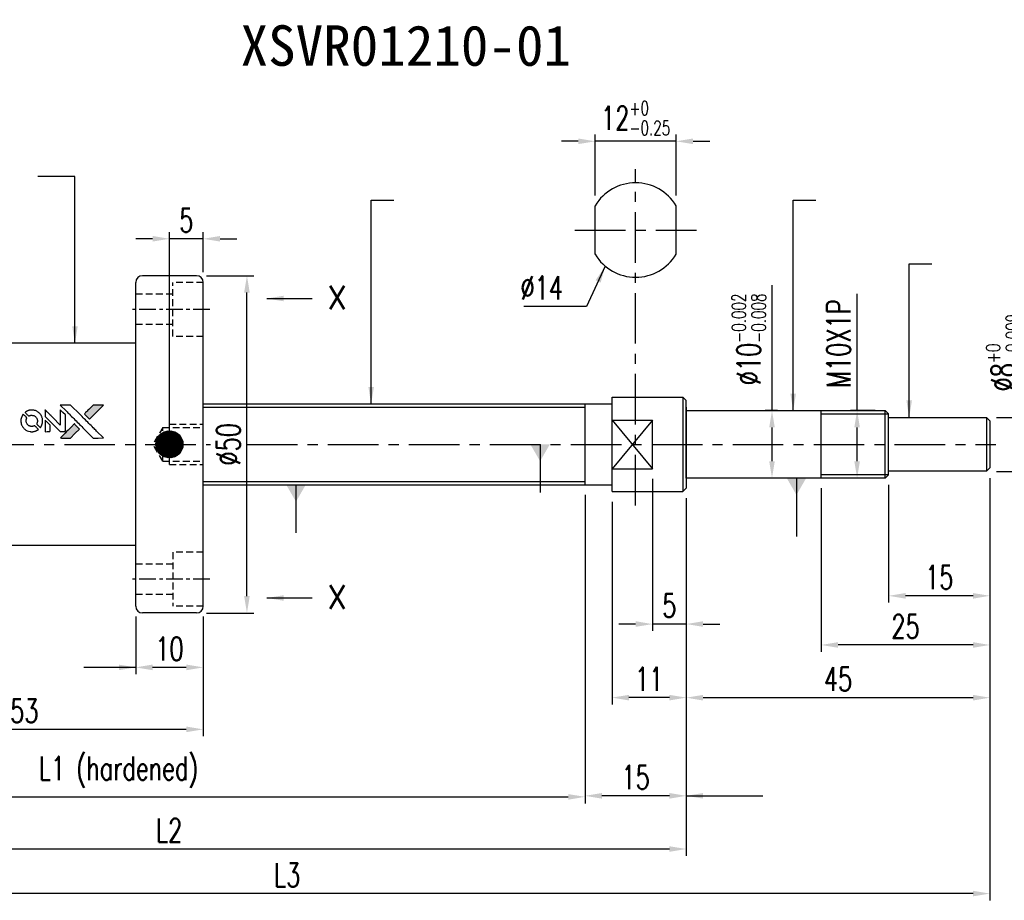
# Model space of a CAD drawing. Extents: x -448 to -99, y 37 to 168.
# Tile 2 of 3: x -362 to -216, y 37 to 168. Entities that reach past the tile are written whole.
import ezdxf

# ---------------------------------------------------------------- set-up
doc = ezdxf.new("R2010")
doc.units = 0
doc.header["$LTSCALE"] = 2
doc.header["$MEASUREMENT"] = 0
doc.header["$PDMODE"] = 2
doc.linetypes.add('CENTER', pattern=[2, 1.25, -0.25, 0.25, -0.25])
doc.linetypes.add('DASHED', pattern=[0.75, 0.5, -0.25])
doc.layers.get('0').update_dxf_attribs({"linetype": 'CONTINUOUS'})
doc.layers.get('DEFPOINTS').update_dxf_attribs({"linetype": 'CONTINUOUS'})
for name, color, linetype in [('CL', 1, 'CENTER'), ('DIM', 4, 'CONTINUOUS'), ('HID', 2, 'DASHED'), ('OUT', 3, 'CONTINUOUS')]:
    doc.layers.add(name, color=color, linetype=linetype)
doc.styles.add('DIM-7', font='SIMPLEX.shx', dxfattribs={"width": 0.7, "bigfont": 'chineset.shx'})
doc.styles.add('STYLE1', font='txt.shx')
doc.styles.add('T', font='kaiu.ttf')
doc.dimstyles.get("Standard").update_dxf_attribs({"dimtxt": 0.18, "dimasz": 0.18, "dimexe": 0.18, "dimexo": 0.0625, "dimgap": 0.09, "dimtad": 0, "dimtih": 1, "dimtoh": 1, "dimdec": 4, "dimzin": 0, "dimdsep": 46, "dimtxsty": 'STANDARD', "dimcen": 0.09, "dimadec": 0, "dimazin": 0, "dimtfac": 1, "dimtdec": 4, "dimtofl": 0, "dimtmove": 0, "dimatfit": 0, "dimfxl": 1, "dimtolj": 1, "dimtzin": 0, "dimarcsym": 0})

# ---------------------------------------------------------------- blocks, each defined once
blk = doc.blocks.new('*D20')
at = {"layer": 'DEFPOINTS', "color": 0, "linetype": 'Continuous', "transparency": 16777216}
for p in [(-416.84, 100.75), (-263.56, 98.25), (-263.56, 44.77)]:
    blk.add_point(p, dxfattribs=at)
at = {"layer": 'DIM', "color": 7, "linetype": 'Continuous', "lineweight": -2, "transparency": 16777216}
for p, q in [((-416.84, 99.25), (-416.84, 43.77)), ((-263.56, 96.75), (-263.56, 43.77)), ((-414.34, 44.77), (-266.06, 44.77))]:
    blk.add_line(p, q, dxfattribs=at)
at = {"layer": 'DIM', "color": 7, "linetype": 'Continuous', "transparency": 16777216}
for points in [[(-414.34, 45.18), (-414.34, 44.35), (-416.84, 44.77)], [(-266.06, 45.18), (-266.06, 44.35), (-263.56, 44.77)]]:
    blk.add_solid(points, dxfattribs=at)
at = {"layer": 'DIM', "color": 7, "linetype": 'Continuous', "transparency": 16777216, "insert": (-340.2, 47.52), "char_height": 3.5, "attachment_point": 5, "style": 'DIM-7'}
blk.add_mtext('\\A1;L2', dxfattribs=at)
blk = doc.blocks.new('*D19')
at = {"layer": 'DEFPOINTS', "color": 0, "linetype": 'Continuous', "transparency": 16777216}
for p in [(-416.84, 100.75), (-278.56, 98.75), (-278.56, 52.5)]:
    blk.add_point(p, dxfattribs=at)
at = {"layer": 'DIM', "color": 7, "linetype": 'Continuous', "lineweight": -2, "transparency": 16777216}
for p, q in [((-416.84, 99.25), (-416.84, 51.5)), ((-278.56, 97.25), (-278.56, 51.5)), ((-414.34, 52.5), (-281.06, 52.5))]:
    blk.add_line(p, q, dxfattribs=at)
at = {"layer": 'DIM', "color": 7, "linetype": 'Continuous', "transparency": 16777216}
for points in [[(-414.34, 52.91), (-414.34, 52.08), (-416.84, 52.5)], [(-281.06, 52.91), (-281.06, 52.08), (-278.56, 52.5)]]:
    blk.add_solid(points, dxfattribs=at)
at = {"layer": 'DIM', "color": 7, "linetype": 'Continuous', "transparency": 16777216, "insert": (-347.7, 56.16), "char_height": 3.5, "attachment_point": 5, "style": 'DIM-7'}
blk.add_mtext('\\A1;L1 (hardened)', dxfattribs=at)
blk = doc.blocks.new('*D16')
at = {"layer": 'DEFPOINTS', "color": 0, "linetype": 'Continuous', "transparency": 16777216}
for p in [(-388.16, 90.75), (-335.16, 80.75), (-388.16, 62.5)]:
    blk.add_point(p, dxfattribs=at)
at = {"layer": 'DIM', "color": 7, "linetype": 'Continuous', "lineweight": -2, "transparency": 16777216}
for p, q in [((-388.16, 89.25), (-388.16, 61.5)), ((-335.16, 79.25), (-335.16, 61.5)), ((-337.66, 62.5), (-385.66, 62.5))]:
    blk.add_line(p, q, dxfattribs=at)
at = {"layer": 'DIM', "color": 7, "linetype": 'Continuous', "transparency": 16777216}
for points in [[(-385.66, 62.92), (-385.66, 62.09), (-388.16, 62.5)], [(-337.66, 62.92), (-337.66, 62.09), (-335.16, 62.5)]]:
    blk.add_solid(points, dxfattribs=at)
at = {"layer": 'DIM', "color": 7, "linetype": 'Continuous', "transparency": 16777216, "insert": (-361.66, 65.25), "char_height": 3.5, "attachment_point": 5, "style": 'DIM-7'}
blk.add_mtext('\\A1;53', dxfattribs=at)
blk = doc.blocks.new('*D14')
at = {"layer": 'DEFPOINTS', "color": 0, "linetype": 'Continuous', "transparency": 16777216}
for p in [(-426.84, 101.25), (-218.56, 101.25), (-426.84, 38.16)]:
    blk.add_point(p, dxfattribs=at)
at = {"layer": 'DIM', "color": 7, "linetype": 'Continuous', "lineweight": -2, "transparency": 16777216}
for p, q in [((-426.84, 99.75), (-426.84, 37.16)), ((-218.56, 99.75), (-218.56, 37.16)), ((-221.06, 38.16), (-424.34, 38.16))]:
    blk.add_line(p, q, dxfattribs=at)
at = {"layer": 'DIM', "color": 7, "linetype": 'Continuous', "transparency": 16777216}
for points in [[(-424.34, 38.58), (-424.34, 37.75), (-426.84, 38.16)], [(-221.06, 38.58), (-221.06, 37.75), (-218.56, 38.16)]]:
    blk.add_solid(points, dxfattribs=at)
at = {"layer": 'DIM', "color": 7, "linetype": 'Continuous', "transparency": 16777216, "insert": (-322.7, 40.91), "char_height": 3.5, "attachment_point": 5, "style": 'DIM-7'}
blk.add_mtext('\\A1;L3', dxfattribs=at)
blk = doc.blocks.new('*D8')
at = {"layer": 'DEFPOINTS', "color": 0, "linetype": 'Continuous', "transparency": 16777216}
for p in [(-278.56, 98.75), (-263.56, 98.25), (-278.56, 52.65)]:
    blk.add_point(p, dxfattribs=at)
at = {"layer": 'DIM', "color": 7, "linetype": 'Continuous', "lineweight": -2, "transparency": 16777216}
for p, q in [((-278.56, 97.25), (-278.56, 51.65)), ((-263.56, 96.75), (-263.56, 51.65)), ((-266.06, 52.65), (-276.06, 52.65))]:
    blk.add_line(p, q, dxfattribs=at)
at = {"layer": 'DIM', "color": 7, "linetype": 'Continuous', "transparency": 16777216}
for points in [[(-276.06, 53.07), (-276.06, 52.23), (-278.56, 52.65)], [(-266.06, 53.07), (-266.06, 52.23), (-263.56, 52.65)]]:
    blk.add_solid(points, dxfattribs=at)
at = {"layer": 'DIM', "color": 7, "linetype": 'Continuous', "transparency": 16777216, "insert": (-271.06, 55.4), "char_height": 3.5, "attachment_point": 5, "style": 'DIM-7'}
blk.add_mtext('\\A1;15', dxfattribs=at)
blk = doc.blocks.new('*D26')
at = {"layer": 'DEFPOINTS', "color": 0, "linetype": 'Continuous', "transparency": 16777216}
for p in [(-340.16, 135.22), (-335.16, 128.75), (-340.16, 104.75)]:
    blk.add_point(p, dxfattribs=at)
at = {"layer": 'DIM', "color": 7, "linetype": 'Continuous', "lineweight": -2, "transparency": 16777216}
for p, q in [((-340.16, 106.25), (-340.16, 136.22)), ((-335.16, 130.25), (-335.16, 136.22)), ((-342.66, 135.22), (-345.16, 135.22)), ((-335.16, 135.22), (-340.16, 135.22)), ((-332.66, 135.22), (-330.16, 135.22))]:
    blk.add_line(p, q, dxfattribs=at)
at = {"layer": 'DIM', "color": 7, "linetype": 'Continuous', "transparency": 16777216}
for points in [[(-342.66, 135.64), (-342.66, 134.81), (-340.16, 135.22)], [(-332.66, 135.64), (-332.66, 134.81), (-335.16, 135.22)]]:
    blk.add_solid(points, dxfattribs=at)
at = {"layer": 'DIM', "color": 7, "linetype": 'Continuous', "transparency": 16777216, "insert": (-337.66, 137.97), "char_height": 3.5, "attachment_point": 5, "style": 'DIM-7'}
blk.add_mtext('\\A1;5', dxfattribs=at)
blk = doc.blocks.new('*D17')
at = {"layer": 'DEFPOINTS', "color": 0, "linetype": 'Continuous', "transparency": 16777216}
for p in [(-336.16, 129.75), (-328.67, 129.75), (-336.16, 79.75)]:
    blk.add_point(p, dxfattribs=at)
at = {"layer": 'DIM', "color": 7, "linetype": 'Continuous', "lineweight": -2, "transparency": 16777216}
for p, q in [((-334.66, 129.75), (-327.67, 129.75)), ((-328.67, 82.25), (-328.67, 127.25)), ((-334.66, 79.75), (-327.67, 79.75))]:
    blk.add_line(p, q, dxfattribs=at)
at = {"layer": 'DIM', "color": 7, "linetype": 'Continuous', "transparency": 16777216}
for points in [[(-329.09, 127.25), (-328.26, 127.25), (-328.67, 129.75)], [(-329.09, 82.25), (-328.26, 82.25), (-328.67, 79.75)]]:
    blk.add_solid(points, dxfattribs=at)
at = {"layer": 'DIM', "color": 7, "linetype": 'Continuous', "transparency": 16777216, "insert": (-331.42, 104.75), "char_height": 3.5, "attachment_point": 5, "rotation": 90, "style": 'DIM-7'}
blk.add_mtext('\\A1;%%c50', dxfattribs=at)
blk = doc.blocks.new('*D15')
at = {"layer": 'DEFPOINTS', "color": 0, "linetype": 'Continuous', "transparency": 16777216}
for p in [(-345.16, 80.75), (-335.16, 80.75), (-345.16, 71.69)]:
    blk.add_point(p, dxfattribs=at)
at = {"layer": 'DIM', "color": 7, "linetype": 'Continuous', "lineweight": -2, "transparency": 16777216}
for p, q in [((-345.16, 79.25), (-345.16, 70.69)), ((-335.16, 79.25), (-335.16, 70.69)), ((-337.66, 71.69), (-342.66, 71.69))]:
    blk.add_line(p, q, dxfattribs=at)
at = {"layer": 'DIM', "color": 7, "linetype": 'Continuous', "transparency": 16777216}
for points in [[(-342.66, 72.11), (-342.66, 71.27), (-345.16, 71.69)], [(-337.66, 72.11), (-337.66, 71.27), (-335.16, 71.69)]]:
    blk.add_solid(points, dxfattribs=at)
at = {"layer": 'DIM', "color": 7, "linetype": 'Continuous', "transparency": 16777216, "insert": (-340.16, 74.44), "char_height": 3.5, "attachment_point": 5, "style": 'DIM-7'}
blk.add_mtext('\\A1;10', dxfattribs=at)
blk = doc.blocks.new('*D9')
at = {"layer": 'DEFPOINTS', "color": 0, "linetype": 'Continuous', "transparency": 16777216}
for p in [(-248.56, 109.75), (-250.85, 99.75), (-248.56, 99.75)]:
    blk.add_point(p, dxfattribs=at)
at = {"layer": 'DIM', "color": 7, "linetype": 'Continuous', "lineweight": -2, "transparency": 16777216}
for p, q in [((-250.85, 109.75), (-250.85, 128.37)), ((-250.06, 109.75), (-251.85, 109.75)), ((-250.85, 102.25), (-250.85, 107.25)), ((-250.06, 99.75), (-251.85, 99.75))]:
    blk.add_line(p, q, dxfattribs=at)
at = {"layer": 'DIM', "color": 7, "linetype": 'Continuous', "transparency": 16777216}
for points in [[(-251.27, 107.25), (-250.44, 107.25), (-250.85, 109.75)], [(-251.27, 102.25), (-250.44, 102.25), (-250.85, 99.75)]]:
    blk.add_solid(points, dxfattribs=at)
at = {"layer": 'DIM', "color": 7, "linetype": 'Continuous', "transparency": 16777216, "insert": (-254.3, 120.31), "char_height": 3.5, "attachment_point": 5, "rotation": 90, "style": 'DIM-7'}
blk.add_mtext('\\A1;%%c10{\\H2.1;\\S-0.002^ -0.008;}', dxfattribs=at)
blk = doc.blocks.new('*D7')
at = {"layer": 'DEFPOINTS', "color": 0, "linetype": 'Continuous', "transparency": 16777216}
for p in [(-238.24, 109.75), (-234.06, 109.75), (-234.06, 99.75)]:
    blk.add_point(p, dxfattribs=at)
at = {"layer": 'DIM', "color": 7, "linetype": 'Continuous', "lineweight": -2, "transparency": 16777216}
for p, q in [((-238.24, 109.75), (-238.24, 127.08)), ((-235.56, 109.75), (-239.24, 109.75)), ((-238.24, 102.25), (-238.24, 107.25)), ((-235.56, 99.75), (-239.24, 99.75))]:
    blk.add_line(p, q, dxfattribs=at)
at = {"layer": 'DIM', "color": 7, "linetype": 'Continuous', "transparency": 16777216}
for points in [[(-238.65, 107.25), (-237.82, 107.25), (-238.24, 109.75)], [(-238.65, 102.25), (-237.82, 102.25), (-238.24, 99.75)]]:
    blk.add_solid(points, dxfattribs=at)
at = {"layer": 'DIM', "color": 7, "linetype": 'Continuous', "transparency": 16777216, "insert": (-240.99, 119.67), "char_height": 3.5, "attachment_point": 5, "rotation": 90, "style": 'DIM-7'}
blk.add_mtext('\\A1;M10X1P', dxfattribs=at)
blk = doc.blocks.new('*D29')
at = {"layer": 'DEFPOINTS', "color": 0, "linetype": 'Continuous', "transparency": 16777216}
for p in [(-268.56, 101.15), (-263.56, 98.25), (-268.56, 78.11)]:
    blk.add_point(p, dxfattribs=at)
at = {"layer": 'DIM', "color": 7, "linetype": 'Continuous', "lineweight": -2, "transparency": 16777216}
for p, q in [((-268.56, 99.65), (-268.56, 77.11)), ((-263.56, 96.75), (-263.56, 77.11)), ((-271.06, 78.11), (-273.56, 78.11)), ((-263.56, 78.11), (-268.56, 78.11)), ((-261.06, 78.11), (-258.56, 78.11))]:
    blk.add_line(p, q, dxfattribs=at)
at = {"layer": 'DIM', "color": 7, "linetype": 'Continuous', "transparency": 16777216}
for points in [[(-271.06, 78.53), (-271.06, 77.7), (-268.56, 78.11)], [(-261.06, 78.53), (-261.06, 77.7), (-263.56, 78.11)]]:
    blk.add_solid(points, dxfattribs=at)
at = {"layer": 'DIM', "color": 7, "linetype": 'Continuous', "transparency": 16777216, "insert": (-266.06, 80.86), "char_height": 3.5, "attachment_point": 5, "style": 'DIM-7'}
blk.add_mtext('\\A1;5', dxfattribs=at)
blk = doc.blocks.new('*D27')
at = {"layer": 'DEFPOINTS', "color": 0, "linetype": 'Continuous', "transparency": 16777216}
for p in [(-263.56, 98.25), (-274.56, 97.75), (-274.56, 67.21)]:
    blk.add_point(p, dxfattribs=at)
at = {"layer": 'DIM', "color": 7, "linetype": 'Continuous', "lineweight": -2, "transparency": 16777216}
for p, q in [((-263.56, 96.75), (-263.56, 66.21)), ((-274.56, 96.25), (-274.56, 66.21)), ((-266.06, 67.21), (-272.06, 67.21))]:
    blk.add_line(p, q, dxfattribs=at)
at = {"layer": 'DIM', "color": 7, "linetype": 'Continuous', "transparency": 16777216}
for points in [[(-272.06, 67.62), (-272.06, 66.79), (-274.56, 67.21)], [(-266.06, 67.62), (-266.06, 66.79), (-263.56, 67.21)]]:
    blk.add_solid(points, dxfattribs=at)
at = {"layer": 'DIM', "color": 7, "linetype": 'Continuous', "transparency": 16777216, "insert": (-269.06, 69.96), "char_height": 3.5, "attachment_point": 5, "style": 'DIM-7'}
blk.add_mtext('\\A1;11', dxfattribs=at)
blk = doc.blocks.new('*D5')
at = {"layer": 'DEFPOINTS', "color": 0, "linetype": 'Continuous', "transparency": 16777216}
for p in [(-218.56, 101.25), (-263.56, 98.25), (-263.56, 67.2)]:
    blk.add_point(p, dxfattribs=at)
at = {"layer": 'DIM', "color": 7, "linetype": 'Continuous', "lineweight": -2, "transparency": 16777216}
for p, q in [((-218.56, 99.75), (-218.56, 66.2)), ((-263.56, 96.75), (-263.56, 66.2)), ((-221.06, 67.2), (-261.06, 67.2))]:
    blk.add_line(p, q, dxfattribs=at)
at = {"layer": 'DIM', "color": 7, "linetype": 'Continuous', "transparency": 16777216}
for points in [[(-261.06, 67.61), (-261.06, 66.78), (-263.56, 67.2)], [(-221.06, 67.61), (-221.06, 66.78), (-218.56, 67.2)]]:
    blk.add_solid(points, dxfattribs=at)
at = {"layer": 'DIM', "color": 7, "linetype": 'Continuous', "transparency": 16777216, "insert": (-241.06, 69.95), "char_height": 3.5, "attachment_point": 5, "style": 'DIM-7'}
blk.add_mtext('\\A1;45', dxfattribs=at)
blk = doc.blocks.new('*D4')
at = {"layer": 'DEFPOINTS', "color": 0, "linetype": 'Continuous', "transparency": 16777216}
for p in [(-218.56, 101.25), (-243.56, 99.75), (-243.56, 75.01)]:
    blk.add_point(p, dxfattribs=at)
at = {"layer": 'DIM', "color": 7, "linetype": 'Continuous', "lineweight": -2, "transparency": 16777216}
for p, q in [((-218.56, 99.75), (-218.56, 74.01)), ((-243.56, 98.25), (-243.56, 74.01)), ((-221.06, 75.01), (-241.06, 75.01))]:
    blk.add_line(p, q, dxfattribs=at)
at = {"layer": 'DIM', "color": 7, "linetype": 'Continuous', "transparency": 16777216}
for points in [[(-241.06, 75.43), (-241.06, 74.6), (-243.56, 75.01)], [(-221.06, 75.43), (-221.06, 74.6), (-218.56, 75.01)]]:
    blk.add_solid(points, dxfattribs=at)
at = {"layer": 'DIM', "color": 7, "linetype": 'Continuous', "transparency": 16777216, "insert": (-231.06, 77.76), "char_height": 3.5, "attachment_point": 5, "style": 'DIM-7'}
blk.add_mtext('\\A1;25', dxfattribs=at)
blk = doc.blocks.new('*D3')
at = {"layer": 'DEFPOINTS', "color": 0, "linetype": 'Continuous', "transparency": 16777216}
for p in [(-218.56, 101.25), (-233.56, 100.25), (-233.56, 82.3)]:
    blk.add_point(p, dxfattribs=at)
at = {"layer": 'DIM', "color": 7, "linetype": 'Continuous', "lineweight": -2, "transparency": 16777216}
for p, q in [((-218.56, 99.75), (-218.56, 81.3)), ((-233.56, 98.75), (-233.56, 81.3)), ((-221.06, 82.3), (-231.06, 82.3))]:
    blk.add_line(p, q, dxfattribs=at)
at = {"layer": 'DIM', "color": 7, "linetype": 'Continuous', "transparency": 16777216}
for points in [[(-231.06, 82.71), (-231.06, 81.88), (-233.56, 82.3)], [(-221.06, 82.71), (-221.06, 81.88), (-218.56, 82.3)]]:
    blk.add_solid(points, dxfattribs=at)
at = {"layer": 'DIM', "color": 7, "linetype": 'Continuous', "transparency": 16777216, "insert": (-226.06, 85.05), "char_height": 3.5, "attachment_point": 5, "style": 'DIM-7'}
blk.add_mtext('\\A1;15', dxfattribs=at)
blk = doc.blocks.new('*D6')
at = {"layer": 'DEFPOINTS', "color": 0, "linetype": 'Continuous', "transparency": 16777216}
for p in [(-219.06, 108.75), (-213.16, 108.75), (-219.06, 100.75)]:
    blk.add_point(p, dxfattribs=at)
at = {"layer": 'DIM', "color": 7, "linetype": 'Continuous', "lineweight": -2, "transparency": 16777216}
for p, q in [((-213.16, 108.75), (-213.16, 125.43)), ((-217.56, 108.75), (-212.16, 108.75)), ((-213.16, 103.25), (-213.16, 106.25)), ((-217.56, 100.75), (-212.16, 100.75))]:
    blk.add_line(p, q, dxfattribs=at)
at = {"layer": 'DIM', "color": 7, "linetype": 'Continuous', "transparency": 16777216}
for points in [[(-213.58, 106.25), (-212.75, 106.25), (-213.16, 108.75)], [(-213.58, 103.25), (-212.75, 103.25), (-213.16, 100.75)]]:
    blk.add_solid(points, dxfattribs=at)
at = {"layer": 'DIM', "color": 7, "linetype": 'Continuous', "transparency": 16777216, "insert": (-216.61, 118.34), "char_height": 3.5, "attachment_point": 5, "rotation": 90, "style": 'DIM-7'}
blk.add_mtext('\\A1;%%C8{\\H2.1;\\S+0^ -0.009;}', dxfattribs=at)
blk = doc.blocks.new('*D28')
at = {"layer": 'DEFPOINTS', "color": 0, "linetype": 'Continuous', "transparency": 16777216}
for p in [(-277.06, 149.67), (-277.06, 140.13), (-265.06, 140.13)]:
    blk.add_point(p, dxfattribs=at)
at = {"layer": 'DIM', "color": 7, "linetype": 'Continuous', "lineweight": -2, "transparency": 16777216}
for p, q in [((-277.06, 141.63), (-277.06, 150.67)), ((-265.06, 141.63), (-265.06, 150.67)), ((-279.56, 149.67), (-282.06, 149.67)), ((-265.06, 149.67), (-277.06, 149.67)), ((-262.56, 149.67), (-260.06, 149.67))]:
    blk.add_line(p, q, dxfattribs=at)
at = {"layer": 'DIM', "color": 7, "linetype": 'Continuous', "transparency": 16777216}
for points in [[(-279.56, 150.09), (-279.56, 149.26), (-277.06, 149.67)], [(-262.56, 150.09), (-262.56, 149.26), (-265.06, 149.67)]]:
    blk.add_solid(points, dxfattribs=at)
at = {"layer": 'DIM', "color": 7, "linetype": 'Continuous', "transparency": 16777216, "insert": (-271.06, 153.12), "char_height": 3.5, "attachment_point": 5, "style": 'DIM-7'}
blk.add_mtext('\\A1;12{\\H2.1;\\S+0^ -0.25;}', dxfattribs=at)

msp = doc.modelspace()

# ---------------------------------------------------------------- hatches: boundary and pattern name
at = {"linetype": 'Continuous'}
h = msp.add_hatch(color=0, dxfattribs=at)
h.dxf.hatch_style = 1
h.paths.add_polyline_path([(-349.939, 110.58), (-350.699, 110.58), (-351.459, 110.58), (-352.114, 109.92, 0.000288), (-352.365, 109.667, 0.000479), (-352.577, 109.453, 0.000013), (-352.768, 109.259, 0.197177), (-352.769, 109.257, 0.1112764), (-352.769, 109.255, 0.0015954), (-352.537, 109.021, 0.0005055), (-352.392, 108.876), (-352.016, 108.499), (-350.977, 109.54)])
h.paths.add_polyline_path([(-354.164, 106.355), (-353.498, 107.021), (-353.876, 107.398, 0.000476), (-354.021, 107.543, 0.0015067), (-354.255, 107.775, 0.2256647), (-354.259, 107.775, 0.0011115), (-354.576, 107.459, 0.0003511), (-354.773, 107.262, 0.000108), (-355.605, 106.426, 0.0006916), (-356.026, 106.002, 0.0000771), (-356.317, 105.709, 0.1975269), (-356.321, 105.698, 0.2961744), (-356.318, 105.694, 0.0041949), (-355.946, 105.69, 0.0005293), (-355.575, 105.69), (-354.829, 105.69)])
at = {"layer": 'DIM', "linetype": 'Continuous'}
h = msp.add_hatch(dxfattribs=at)
h.set_pattern_fill('ANSI31', color=0, style=0)
h.set_pattern_definition([(45, (-401.33413, 0), (-0.08838835, 0.08838835), [])])
edge = h.paths.add_edge_path()
edge.add_arc((-340.155, 104.752), 2, 0, 360)

# ---------------------------------------------------------------- linework, layer by layer
at = {"color": 0}
for points in [[(-360.74, 109.831, 0.023681), (-360.873, 109.811, 0.022402), (-361.006, 109.778, 0.021929), (-361.138, 109.732, 0.020503), (-361.269, 109.674, 0.013745), (-361.343, 109.635, 0.009767), (-361.424, 109.587, 0.009658), (-361.498, 109.539, 0.027804), (-361.547, 109.503), (-361.565, 109.487), (-361.33, 109.252, 0.002053), (-361.216, 109.139, 0.006738), (-361.14, 109.066, 0.007826), (-361.086, 109.017, 0.063909), (-361.058, 108.998, 0.061532), (-361.016, 108.983, 0.068674), (-360.973, 108.98, 0.052072), (-360.922, 108.988, 0.019648), (-360.853, 109.01, -0.018366), (-360.768, 109.036, -0.0288), (-360.693, 109.053, -0.029061), (-360.618, 109.06, -0.019155), (-360.531, 109.06, -0.053809), (-360.342, 109.032, -0.058833), (-360.17, 108.965, -0.058566), (-360.018, 108.859, -0.052525), (-359.888, 108.718, -0.044733), (-359.814, 108.598, -0.040573), (-359.761, 108.462, -0.041123), (-359.73, 108.322, -0.04951), (-359.726, 108.188, -0.017369), (-359.732, 108.125, -0.024255), (-359.742, 108.069, -0.023787), (-359.758, 108.014, -0.015798), (-359.781, 107.952, 0.010631), (-359.796, 107.913, 0.033653), (-359.804, 107.886, 0.037806), (-359.808, 107.86, 0.016307), (-359.809, 107.824, 0.068179), (-359.799, 107.756, 0.095747), (-359.772, 107.702, 0.033418), (-359.707, 107.629, 0.002133), (-359.504, 107.43, 0.001452), (-359.389, 107.319, 0.012393), (-359.336, 107.271, 0.020479), (-359.305, 107.245, 0.344362), (-359.292, 107.246, 0.074287), (-359.267, 107.273, 0.005454), (-359.212, 107.36, 0.008391), (-359.157, 107.451, 0.017097), (-359.117, 107.525, 0.027375), (-359.053, 107.677, 0.02835), (-359.006, 107.833, 0.027723), (-358.976, 107.997, 0.023913), (-358.962, 108.172, 0.027047), (-358.968, 108.382, 0.031685), (-358.996, 108.579, 0.032425), (-359.048, 108.766, 0.031013), (-359.125, 108.948, 0.037914), (-359.253, 109.164, 0.040153), (-359.41, 109.354, 0.039834), (-359.597, 109.517, 0.036173), (-359.813, 109.654, 0.040752), (-360.025, 109.747, 0.035885), (-360.258, 109.809, 0.035491), (-360.5, 109.838, 0.037615)], [(-358.586, 109.369), (-358.586, 108.882), (-357.459, 107.757), (-356.332, 106.632), (-356.018, 106.634, 0.0008), (-355.816, 106.635, 0.010795), (-355.742, 106.637, 0.030495), (-355.702, 106.642, 0.080372), (-355.674, 106.652, 0.03816), (-355.647, 106.669, 0.041799), (-355.624, 106.69, 0.042486), (-355.605, 106.713, 0.042078), (-355.59, 106.74, 0.099276), (-355.582, 106.778, 0.003302), (-355.579, 106.935, 0.002586), (-355.578, 107.209, 0.000204), (-355.579, 107.937), (-355.582, 109.103), (-355.957, 109.477), (-356.332, 109.851), (-356.336, 108.73), (-356.34, 107.609), (-357.442, 108.718, 0.000253), (-357.867, 109.144, 0.000412), (-358.227, 109.505, 0.000041), (-358.55, 109.828, 0.041338), (-358.566, 109.841), (-358.586, 109.856)], [(-355.427, 109.666, -0.000056), (-354.972, 109.21, -0.000021), (-354.334, 108.57, -0.000021), (-353.639, 107.874, -0.000025), (-352.987, 107.221), (-351.46, 105.69), (-350.704, 105.691), (-349.947, 105.693), (-350.967, 106.721, 0.000274), (-351.458, 107.214, 0.000123), (-352.103, 107.862, 0.000121), (-352.786, 108.547, 0.000165), (-353.402, 109.164), (-354.816, 110.58), (-355.578, 110.58), (-356.339, 110.58)], [(-352.114, 109.92, 0.000288), (-352.365, 109.667, 0.000479), (-352.577, 109.453, 0.000013), (-352.768, 109.259, 0.197177), (-352.769, 109.257, 0.197497), (-352.768, 109.254, 0.00004), (-352.658, 109.143, 0.000836), (-352.537, 109.021, 0.000505), (-352.392, 108.876), (-352.016, 108.499), (-350.977, 109.54), (-349.939, 110.58), (-350.699, 110.58), (-351.459, 110.58)], [(-361.864, 109.177, 0.018008), (-361.909, 109.108, 0.009842), (-361.96, 109.02, 0.009807), (-362.008, 108.929, 0.015716), (-362.045, 108.849, 0.048467), (-362.135, 108.562, 0.045841), (-362.171, 108.258, 0.046006), (-362.15, 107.954, 0.049638), (-362.074, 107.666, 0.064819), (-361.876, 107.292, 0.06695), (-361.591, 106.986, 0.066691), (-361.234, 106.765, 0.063505), (-360.825, 106.642, 0.03135), (-360.721, 106.631, 0.010439), (-360.567, 106.628, 0.010391), (-360.413, 106.631, 0.032408), (-360.31, 106.642, 0.015696), (-360.189, 106.667, 0.018095), (-360.075, 106.698, 0.018551), (-359.967, 106.737, 0.018352), (-359.861, 106.784, 0.015568), (-359.792, 106.821, 0.009832), (-359.712, 106.868, 0.009795), (-359.638, 106.916, 0.023727), (-359.586, 106.955), (-359.565, 106.972), (-359.796, 107.206, 0.001528), (-359.926, 107.337, 0.010022), (-359.993, 107.402, 0.019586), (-360.037, 107.439, 0.061865), (-360.069, 107.459, 0.055054), (-360.118, 107.475, 0.061607), (-360.168, 107.478, 0.048725), (-360.226, 107.47, 0.020221), (-360.303, 107.448, -0.017722), (-360.384, 107.424, -0.02685), (-360.457, 107.41, -0.02759), (-360.53, 107.403, -0.020233), (-360.61, 107.404, -0.04793), (-360.765, 107.426, -0.048386), (-360.911, 107.478, -0.047866), (-361.047, 107.557, -0.044964), (-361.167, 107.662, -0.04333), (-361.269, 107.788, -0.050921), (-361.341, 107.922, -0.051473), (-361.384, 108.068, -0.0459), (-361.398, 108.224, -0.019014), (-361.395, 108.3, -0.024114), (-361.386, 108.37, -0.025081), (-361.371, 108.436, -0.023892), (-361.35, 108.501, 0.008624), (-361.331, 108.553, 0.026486), (-361.321, 108.588, 0.035074), (-361.316, 108.619, 0.02756), (-361.315, 108.652, 0.087163), (-361.325, 108.706, 0.073291), (-361.354, 108.757, 0.028074), (-361.417, 108.829, 0.002594), (-361.584, 108.998), (-361.822, 109.236)], [(-358.586, 107.48), (-358.586, 106.631), (-358.27, 106.633), (-357.953, 106.636), (-357.917, 106.658, 0.03146), (-357.9, 106.67, 0.026444), (-357.884, 106.685, 0.026444), (-357.869, 106.701, 0.031457), (-357.858, 106.717), (-357.835, 106.754), (-357.833, 107.174), (-357.831, 107.595), (-358.203, 107.962, 0.000745), (-358.346, 108.103, 0.001228), (-358.467, 108.221, 0.000087), (-358.576, 108.327, 0.195134), (-358.581, 108.329, 0.412117), (-358.583, 108.327, 0.000048), (-358.585, 108.08, 0.00109), (-358.586, 107.806, 0.000653)], [(-354.773, 107.262, 0.000108), (-355.605, 106.426, 0.000692), (-356.026, 106.002, 0.000077), (-356.317, 105.709, 0.197527), (-356.321, 105.698, 0.410182), (-356.316, 105.694, 0.000493), (-356.161, 105.692, 0.002424), (-355.946, 105.69, 0.000529), (-355.575, 105.69), (-354.829, 105.69), (-354.164, 106.355), (-353.498, 107.021), (-353.876, 107.398, 0.000476), (-354.021, 107.543, 0.000789), (-354.143, 107.665, 0.000035), (-354.254, 107.775, 0.19758), (-354.257, 107.776, 0.198396), (-354.26, 107.775, 0.000019), (-354.41, 107.625, 0.000582), (-354.576, 107.459, 0.000351)]]:
    msp.add_lwpolyline(points, format="xyb", close=True, dxfattribs=at)
at = {"layer": 'CL', "color": 0, "linetype": 'CENTER', "ltscale": 3}
for p, q in [((-271.061, 95.682), (-271.061, 145.523)), ((-280.061, 136.523), (-262.061, 136.523)), ((-427.735, 104.752), (-334.093, 104.752)), ((-328.674, 104.752), (-217.654, 104.752))]:
    msp.add_line(p, q, dxfattribs=at)
at = {"layer": 'CL', "color": 0}
for p, q in [((-334.155, 124.752), (-346.155, 124.752)), ((-334.155, 84.752), (-346.155, 84.752))]:
    msp.add_line(p, q, dxfattribs=at)
at = {"layer": 'DIM', "color": 0, "linetype": 'Continuous'}
for p, q in [((-335.155, 110.252), (-278.561, 110.252)), ((-274.561, 108.357), (-268.561, 101.146)), ((-268.561, 108.357), (-274.561, 101.146)), ((-243.561, 109.252), (-233.561, 109.252)), ((-335.155, 99.252), (-278.561, 99.252)), ((-233.561, 100.252), (-243.561, 100.252))]:
    msp.add_line(p, q, dxfattribs=at)
msp.add_circle((-340.155, 104.752), 2, dxfattribs=at)
at = {"layer": 'HID', "color": 0}
for p, q in [((-339.655, 120.752), (-339.655, 128.752)), ((-335.155, 128.752), (-339.655, 128.752)), ((-339.655, 127.002), (-345.155, 127.002)), ((-339.655, 122.502), (-345.155, 122.502)), ((-335.155, 120.752), (-339.655, 120.752)), ((-341.155, 107.252), (-342.599, 104.752)), ((-341.155, 102.252), (-341.155, 107.252)), ((-341.155, 107.252), (-335.155, 107.252)), ((-340.155, 101.752), (-340.155, 107.752)), ((-340.155, 107.752), (-335.155, 107.752)), ((-341.155, 102.252), (-342.599, 104.752)), ((-341.155, 102.252), (-335.155, 102.252)), ((-340.155, 101.752), (-335.155, 101.752)), ((-339.655, 88.752), (-339.655, 80.752)), ((-335.155, 88.752), (-339.655, 88.752)), ((-339.655, 87.002), (-345.155, 87.002)), ((-339.655, 82.502), (-345.155, 82.502)), ((-335.155, 80.752), (-339.655, 80.752))]:
    msp.add_line(p, q, dxfattribs=at)
at = {"layer": 'OUT', "color": 0, "linetype": 'Continuous'}
for p, q in [((-277.061, 132.917), (-277.061, 140.128)), ((-265.061, 132.917), (-265.061, 140.128)), ((-274.561, 97.752), (-274.561, 111.752)), ((-274.561, 111.752), (-264.061, 111.752)), ((-264.061, 111.752), (-264.061, 97.752)), ((-264.061, 111.752), (-263.561, 111.252)), ((-263.561, 99.752), (-263.561, 111.252)), ((-335.155, 110.752), (-278.561, 110.752)), ((-278.561, 98.752), (-278.561, 110.752)), ((-278.561, 110.752), (-274.561, 110.752)), ((-263.561, 110.252), (-263.561, 98.252)), ((-263.561, 109.752), (-234.061, 109.752)), ((-243.561, 99.752), (-243.561, 109.752)), ((-234.061, 99.752), (-234.061, 109.752)), ((-234.061, 109.752), (-233.561, 109.252)), ((-274.561, 108.357), (-268.561, 108.357)), ((-268.561, 101.146), (-268.561, 108.357)), ((-233.561, 100.252), (-233.561, 109.252)), ((-233.561, 108.752), (-219.061, 108.752)), ((-219.061, 108.752), (-219.061, 100.752)), ((-219.061, 108.752), (-218.561, 108.252)), ((-218.561, 108.252), (-218.561, 101.252)), ((-274.561, 101.146), (-268.561, 101.146)), ((-219.061, 100.752), (-233.561, 100.752)), ((-218.561, 101.252), (-219.061, 100.752)), ((-234.061, 99.752), (-263.561, 99.752)), ((-233.561, 100.252), (-234.061, 99.752)), ((-335.155, 98.752), (-278.561, 98.752)), ((-278.561, 98.752), (-274.561, 98.752)), ((-263.561, 98.252), (-264.061, 97.752)), ((-274.561, 97.752), (-264.061, 97.752))]:
    msp.add_line(p, q, dxfattribs=at)
at = {"layer": 'OUT', "color": 0}
for p, q in [((-345.155, 80.752), (-345.155, 128.752)), ((-336.155, 129.752), (-344.155, 129.752)), ((-335.155, 80.752), (-335.155, 128.752)), ((-345.155, 119.752), (-387.155, 119.752)), ((-345.155, 89.752), (-387.155, 89.752)), ((-336.155, 79.752), (-344.155, 79.752))]:
    msp.add_line(p, q, dxfattribs=at)
at = {"layer": 'OUT', "color": 0, "linetype": 'Continuous'}
for start, end in [(31.00272, 148.99728), (211.00272, 328.99728)]:
    msp.add_arc((-271.061, 136.523), 7, start, end, dxfattribs=at)
at = {"layer": 'OUT', "color": 0}
for centre, start, end in [((-344.155, 128.752), 90, 180), ((-336.155, 128.752), 0, 90), ((-344.155, 80.752), 180, 270), ((-336.155, 80.752), 270, 0)]:
    msp.add_arc(centre, 1, start, end, dxfattribs=at)

# ---------------------------------------------------------------- texts
at = {"layer": 'DIM', "color": 0, "linetype": 'Continuous', "style": 'STYLE1'}
for p in [(-316.803, 124.769), (-316.803, 80.378)]:
    msp.add_text('X', height=3.5, dxfattribs=at).set_placement(p)
at = {"layer": 'DIM', "color": 0, "insert": (-329.617, 163.815), "char_height": 6, "width": 7.38093, "attachment_point": 4, "style": 'T'}
msp.add_mtext('XSVR01210-01', dxfattribs=at)
at = {"layer": 'DIM', "color": 0, "linetype": 'Continuous', "insert": (-281.824, 127.952), "char_height": 3.5, "attachment_point": 6, "style": 'DIM-7'}
msp.add_mtext('\\A1;%%c14', dxfattribs=at)

# ---------------------------------------------------------------- dimensions: what is measured, and where the dimension line sits
at = {"layer": 'DIM', "color": 0, "linetype": 'Continuous'}
for base, p1, p2, override, picture, middle in [((-277.061, 149.672), (-265.061, 140.128), (-277.061, 140.128), {"dimtxt": 3.5, "dimasz": 2.5, "dimexe": 1, "dimexo": 1.5, "dimgap": 1, "dimtad": 1, "dimtih": 0, "dimtoh": 0, "dimdec": 2, "dimzin": 8, "dimtxsty": 'DIM-7', "dimclrd": 7, "dimclre": 7, "dimclrt": 7, "dimtol": 1, "dimtm": 0.25, "dimtfac": 0.6, "dimtix": 1, "dimtofl": 1, "dimatfit": 3, "dimtzin": 8}, '*D28', (-271.061, 153.122)), ((-340.155, 135.223), (-335.155, 128.752), (-340.155, 104.752), {"dimtxt": 3.5, "dimasz": 2.5, "dimexe": 1, "dimexo": 1.5, "dimgap": 1, "dimtad": 1, "dimtih": 0, "dimtoh": 0, "dimdec": 2, "dimzin": 8, "dimtxsty": 'DIM-7', "dimclrd": 7, "dimclre": 7, "dimclrt": 7, "dimtfac": 0.6, "dimtix": 1, "dimtofl": 1, "dimatfit": 3, "dimtzin": 8}, '*D26', (-337.655, 137.973)), ((-268.561, 78.114), (-263.561, 98.252), (-268.561, 101.146), {"dimtxt": 3.5, "dimasz": 2.5, "dimexe": 1, "dimexo": 1.5, "dimgap": 1, "dimtad": 1, "dimtih": 0, "dimtoh": 0, "dimdec": 2, "dimzin": 8, "dimtxsty": 'DIM-7', "dimclrd": 7, "dimclre": 7, "dimclrt": 7, "dimtfac": 0.6, "dimtix": 1, "dimtofl": 1, "dimatfit": 3, "dimtzin": 8}, '*D29', (-266.061, 80.864)), ((-263.561, 67.197), (-218.561, 101.252), (-263.561, 98.252), {"dimtxt": 3.5, "dimasz": 2.5, "dimexe": 1, "dimexo": 1.5, "dimgap": 1, "dimtad": 1, "dimtih": 0, "dimtoh": 0, "dimdec": 2, "dimzin": 8, "dimtxsty": 'DIM-7', "dimclrd": 7, "dimclre": 7, "dimclrt": 7, "dimtfac": 0.6, "dimtix": 1, "dimtofl": 1, "dimatfit": 3, "dimtzin": 8}, '*D5', (-241.061, 69.947)), ((-243.561, 75.013), (-218.561, 101.252), (-243.561, 99.752), {"dimtxt": 3.5, "dimasz": 2.5, "dimexe": 1, "dimexo": 1.5, "dimgap": 1, "dimtad": 1, "dimtih": 0, "dimtoh": 0, "dimdec": 2, "dimzin": 8, "dimtxsty": 'DIM-7', "dimclrd": 7, "dimclre": 7, "dimclrt": 7, "dimtfac": 0.6, "dimtix": 1, "dimtofl": 1, "dimatfit": 3, "dimtzin": 8}, '*D4', (-231.061, 77.763)), ((-233.561, 82.295), (-218.561, 101.252), (-233.561, 100.252), {"dimtxt": 3.5, "dimasz": 2.5, "dimexe": 1, "dimexo": 1.5, "dimgap": 1, "dimtad": 1, "dimtih": 0, "dimtoh": 0, "dimdec": 2, "dimzin": 8, "dimtxsty": 'DIM-7', "dimclrd": 7, "dimclre": 7, "dimclrt": 7, "dimtfac": 0.6, "dimtix": 1, "dimtofl": 1, "dimatfit": 3, "dimtzin": 8}, '*D3', (-226.061, 85.045)), ((-278.561, 52.651), (-263.561, 98.252), (-278.561, 98.752), {"dimtxt": 3.5, "dimasz": 2.5, "dimexe": 1, "dimexo": 1.5, "dimgap": 1, "dimtad": 1, "dimtih": 0, "dimtoh": 0, "dimdec": 2, "dimzin": 8, "dimtxsty": 'DIM-7', "dimclrd": 7, "dimclre": 7, "dimclrt": 7, "dimtfac": 0.6, "dimtix": 1, "dimtofl": 1, "dimatfit": 3, "dimtzin": 8}, '*D8', (-271.061, 55.401)), ((-274.561, 67.208), (-263.561, 98.252), (-274.561, 97.752), {"dimtxt": 3.5, "dimasz": 2.5, "dimexe": 1, "dimexo": 1.5, "dimgap": 1, "dimtad": 1, "dimtih": 0, "dimtoh": 0, "dimdec": 2, "dimzin": 8, "dimtxsty": 'DIM-7', "dimclrd": 7, "dimclre": 7, "dimclrt": 7, "dimtfac": 0.6, "dimtix": 1, "dimtofl": 1, "dimatfit": 3, "dimtzin": 8}, '*D27', (-269.061, 69.958)), ((-388.155, 62.504), (-335.155, 80.752), (-388.155, 90.752), {"dimtxt": 3.5, "dimasz": 2.5, "dimexe": 1, "dimexo": 1.5, "dimgap": 1, "dimtad": 1, "dimtih": 0, "dimtoh": 0, "dimdec": 2, "dimzin": 8, "dimtxsty": 'DIM-7', "dimclrd": 7, "dimclre": 7, "dimclrt": 7, "dimtfac": 0.6, "dimtix": 1, "dimtofl": 1, "dimatfit": 3, "dimtzin": 8}, '*D16', (-361.655, 65.254)), ((-345.155, 71.689), (-335.155, 80.752), (-345.155, 80.752), {"dimtxt": 3.5, "dimasz": 2.5, "dimexe": 1, "dimexo": 1.5, "dimgap": 1, "dimtad": 1, "dimtih": 0, "dimtoh": 0, "dimdec": 2, "dimzin": 8, "dimtxsty": 'DIM-7', "dimclrd": 7, "dimclre": 7, "dimclrt": 7, "dimtfac": 0.6, "dimtix": 1, "dimtofl": 1, "dimatfit": 3, "dimtzin": 8}, '*D15', (-340.155, 74.439))]:
    dim = msp.add_linear_dim(base=base, p1=p1, p2=p2, dimstyle='STANDARD', override=override, dxfattribs=at)
    dim.commit()
    dim.dimension.update_dxf_attribs({"geometry": picture, "text_midpoint": middle})
for base, p1, p2, text, override, picture, middle in [((-250.852, 99.752), (-248.556, 109.752), (-248.556, 99.752), '%%c<>', {"dimtxt": 3.5, "dimasz": 2.5, "dimexe": 1, "dimexo": 1.5, "dimgap": 1, "dimtad": 1, "dimtih": 0, "dimtoh": 0, "dimdec": 2, "dimzin": 8, "dimtxsty": 'DIM-7', "dimclrd": 7, "dimclre": 7, "dimclrt": 7, "dimtol": 1, "dimtp": -0.002, "dimtm": 0.008, "dimtfac": 0.6, "dimtix": 1, "dimtofl": 1, "dimatfit": 3, "dimtzin": 8}, '*D9', (-250.852, 120.31)), ((-213.164, 108.752), (-219.061, 100.752), (-219.061, 108.752), '%%C<>', {"dimtxt": 3.5, "dimasz": 2.5, "dimexe": 1, "dimexo": 1.5, "dimgap": 1, "dimtad": 1, "dimtih": 0, "dimtoh": 0, "dimdec": 2, "dimzin": 8, "dimtxsty": 'DIM-7', "dimclrd": 7, "dimclre": 7, "dimclrt": 7, "dimtol": 1, "dimtm": 0.009, "dimtfac": 0.6, "dimtix": 1, "dimtofl": 1, "dimatfit": 3, "dimtzin": 8}, '*D6', (-213.164, 118.342)), ((-238.236, 109.752), (-234.061, 99.752), (-234.061, 109.752), 'M<>X1P', {"dimtxt": 3.5, "dimasz": 2.5, "dimexe": 1, "dimexo": 1.5, "dimgap": 1, "dimtad": 1, "dimtih": 0, "dimtoh": 0, "dimdec": 2, "dimzin": 8, "dimtxsty": 'DIM-7', "dimclrd": 7, "dimclre": 7, "dimclrt": 7, "dimtfac": 0.6, "dimtix": 1, "dimtofl": 1, "dimatfit": 3, "dimtzin": 8}, '*D7', (-238.236, 119.668))]:
    dim = msp.add_linear_dim(base=base, p1=p1, p2=p2, angle=90, text=text, dimstyle='STANDARD', override=override, dxfattribs=at)
    dim.commit()
    dim.dimension.update_dxf_attribs({"geometry": picture, "text_midpoint": middle, "dimtype": 160})
dim = msp.add_linear_dim(base=(-328.674, 129.752), p1=(-336.155, 79.752), p2=(-336.155, 129.752), angle=90, text='%%c<>', dimstyle='STANDARD', override={"dimtxt": 3.5, "dimasz": 2.5, "dimexe": 1, "dimexo": 1.5, "dimgap": 1, "dimtad": 1, "dimtih": 0, "dimtoh": 0, "dimdec": 2, "dimzin": 8, "dimtxsty": 'DIM-7', "dimclrd": 7, "dimclre": 7, "dimclrt": 7, "dimtfac": 0.6, "dimtix": 1, "dimtofl": 1, "dimatfit": 3, "dimtzin": 8}, dxfattribs=at)
dim.commit()
dim.dimension.update_dxf_attribs({"geometry": '*D17', "text_midpoint": (-331.424, 104.752)})
for base, p1, p2, text, picture, middle in [((-426.839, 38.163), (-218.561, 101.252), (-426.839, 101.252), 'L3', '*D14', (-322.7, 40.913)), ((-263.561, 44.767), (-416.839, 100.752), (-263.561, 98.252), 'L2', '*D20', (-340.2, 47.517)), ((-278.561, 52.496), (-416.839, 100.752), (-278.561, 98.752), 'L1 (hardened)', '*D19', (-347.7, 56.163))]:
    dim = msp.add_linear_dim(base=base, p1=p1, p2=p2, text=text, dimstyle='STANDARD', override={"dimtxt": 3.5, "dimasz": 2.5, "dimexe": 1, "dimexo": 1.5, "dimgap": 1, "dimtad": 1, "dimtih": 0, "dimtoh": 0, "dimdec": 2, "dimzin": 8, "dimtxsty": 'DIM-7', "dimclrd": 7, "dimclre": 7, "dimclrt": 7, "dimtfac": 0.6, "dimtix": 1, "dimtofl": 1, "dimatfit": 3, "dimtzin": 8}, dxfattribs=at)
    dim.commit()
    dim.dimension.update_dxf_attribs({"geometry": picture, "text_midpoint": middle})

# ---------------------------------------------------------------- leaders
for points, override in [([(-354.161, 119.752), (-354.161, 144.433), (-359.648, 144.433)], {"dimtxt": 3.5, "dimasz": 2.5, "dimexe": 1, "dimexo": 1.5, "dimgap": 1, "dimtad": 1, "dimtih": 0, "dimtoh": 0, "dimdec": 2, "dimzin": 8, "dimtxsty": 'DIM-7', "dimclrd": 7, "dimclre": 4, "dimclrt": 7, "dimtfac": 0.6, "dimtix": 1, "dimtofl": 1, "dimtzin": 8}), ([(-310.263, 110.752), (-310.263, 140.964), (-306.915, 140.964)], {"dimtxt": 3.5, "dimasz": 2.5, "dimexe": 1, "dimexo": 1.5, "dimgap": 1, "dimtad": 1, "dimtih": 0, "dimtoh": 0, "dimdec": 2, "dimzin": 8, "dimtxsty": 'DIM-7', "dimclrd": 7, "dimclre": 7, "dimclrt": 7, "dimtfac": 0.6, "dimtix": 1, "dimtofl": 1, "dimatfit": 3, "dimtzin": 8}), ([(-247.712, 109.752), (-247.712, 140.964), (-244.364, 140.964)], {"dimtxt": 3.5, "dimasz": 2.5, "dimexe": 1, "dimexo": 1.5, "dimgap": 1, "dimtad": 1, "dimtih": 0, "dimtoh": 0, "dimdec": 2, "dimzin": 8, "dimtxsty": 'DIM-7', "dimclrd": 7, "dimclre": 7, "dimclrt": 7, "dimtfac": 0.6, "dimtix": 1, "dimtofl": 1, "dimatfit": 3, "dimtzin": 8}), ([(-230.521, 108.752), (-230.521, 131.526), (-227.173, 131.526)], {"dimtxt": 3.5, "dimasz": 2.5, "dimexe": 1, "dimexo": 1.5, "dimgap": 1, "dimtad": 1, "dimtih": 0, "dimtoh": 0, "dimdec": 2, "dimzin": 8, "dimtxsty": 'DIM-7', "dimclrd": 7, "dimclre": 7, "dimclrt": 7, "dimtfac": 0.6, "dimtix": 1, "dimtofl": 1, "dimatfit": 3, "dimtzin": 8}), ([(-325.733, 126.367), (-319, 126.367)], {"dimtxt": 3.5, "dimasz": 2.5, "dimexe": 1, "dimexo": 1.5, "dimgap": 1, "dimtad": 1, "dimtih": 0, "dimtoh": 0, "dimdec": 2, "dimzin": 8, "dimtxsty": 'DIM-7', "dimclrd": 7, "dimclre": 7, "dimclrt": 7, "dimtfac": 0.6, "dimtix": 1, "dimtofl": 1, "dimatfit": 3, "dimtzin": 8}), ([(-285.222, 104.752), (-285.222, 97.619)], {"dimtxt": 3.5, "dimasz": 2.5, "dimexe": 1, "dimexo": 1.5, "dimgap": 1, "dimtad": 1, "dimtih": 0, "dimtoh": 0, "dimdec": 2, "dimzin": 8, "dimtxsty": 'DIM-7', "dimclrd": 7, "dimclre": 7, "dimclrt": 7, "dimtfac": 0.6, "dimtix": 1, "dimtofl": 1, "dimatfit": 3, "dimldrblk": 'DATUMFILLED', "dimtzin": 8}), ([(-247.225, 99.752), (-247.225, 91.107)], {"dimtxt": 3.5, "dimasz": 2.5, "dimexe": 1, "dimexo": 1.5, "dimgap": 1, "dimtad": 1, "dimtih": 0, "dimtoh": 0, "dimdec": 2, "dimzin": 8, "dimtxsty": 'DIM-7', "dimclrd": 7, "dimclre": 7, "dimclrt": 7, "dimtfac": 0.6, "dimtix": 1, "dimtofl": 1, "dimatfit": 3, "dimldrblk": 'DATUMFILLED', "dimtzin": 8}), ([(-321.402, 98.752), (-321.402, 91.619)], {"dimtxt": 3.5, "dimasz": 2.5, "dimexe": 1, "dimexo": 1.5, "dimgap": 1, "dimtad": 1, "dimtih": 0, "dimtoh": 0, "dimdec": 2, "dimzin": 8, "dimtxsty": 'DIM-7', "dimclrd": 7, "dimclre": 7, "dimclrt": 7, "dimtfac": 0.6, "dimtix": 1, "dimtofl": 1, "dimatfit": 3, "dimldrblk": 'DATUMFILLED', "dimtzin": 8}), ([(-325.733, 81.976), (-319, 81.976)], {"dimtxt": 3.5, "dimasz": 2.5, "dimexe": 1, "dimexo": 1.5, "dimgap": 1, "dimtad": 1, "dimtih": 0, "dimtoh": 0, "dimdec": 2, "dimzin": 8, "dimtxsty": 'DIM-7', "dimclrd": 7, "dimclre": 7, "dimclrt": 7, "dimtfac": 0.6, "dimtix": 1, "dimtofl": 1, "dimatfit": 3, "dimtzin": 8}), ([(-345.155, 71.689), (-352.841, 71.689)], {"dimtxt": 3.5, "dimasz": 2.5, "dimexe": 1, "dimexo": 1.5, "dimgap": 1, "dimtad": 1, "dimtih": 0, "dimtoh": 0, "dimdec": 2, "dimzin": 8, "dimtxsty": 'DIM-7', "dimclrd": 7, "dimclre": 4, "dimclrt": 7, "dimtfac": 0.6, "dimtix": 1, "dimtofl": 1, "dimtzin": 8}), ([(-263.561, 52.651), (-252.215, 52.651)], {"dimtxt": 3.5, "dimasz": 2.5, "dimexe": 1, "dimexo": 1.5, "dimgap": 1, "dimtad": 1, "dimtih": 0, "dimtoh": 0, "dimdec": 2, "dimzin": 8, "dimtxsty": 'DIM-7', "dimclrd": 7, "dimclre": 7, "dimclrt": 7, "dimtfac": 0.6, "dimtix": 1, "dimtofl": 1, "dimatfit": 3, "dimtzin": 8})]:
    msp.add_leader(points, dimstyle='STANDARD', override=override, dxfattribs=at)
at = {"layer": 'DIM', "color": 0, "linetype": 'Continuous', "annotation_type": 0, "has_hookline": 1, "hookline_direction": 1, "text_width": 5.833}
msp.add_leader([(-275.573, 131.171), (-278.324, 125.202), (-280.824, 125.202)], dimstyle='STANDARD', override={"dimtxt": 3.5, "dimasz": 2.5, "dimexe": 1, "dimexo": 1.5, "dimgap": 1, "dimtad": 1, "dimtih": 0, "dimtoh": 0, "dimdec": 2, "dimzin": 8, "dimtxsty": 'DIM-7', "dimclrd": 7, "dimclre": 7, "dimclrt": 7, "dimtfac": 0.6, "dimtix": 1, "dimtofl": 1, "dimatfit": 3, "dimtzin": 8}, dxfattribs=at)

doc.saveas('drawing.dxf')
